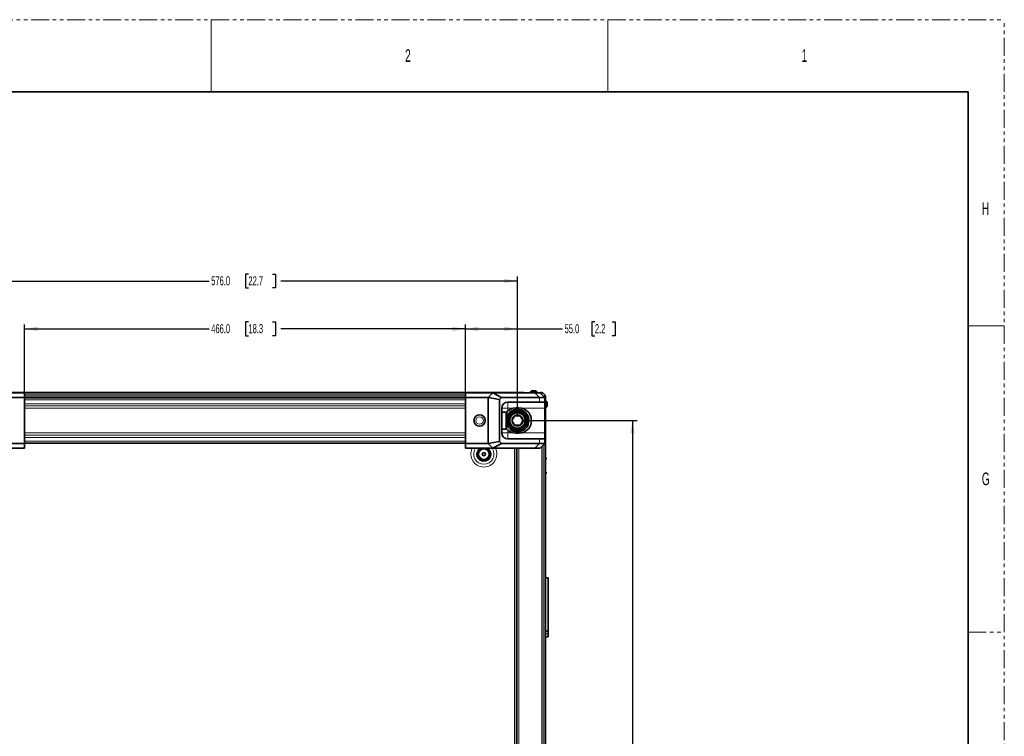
# Model space of a CAD drawing. Header units: millimetres. Extents: x 0 to 1118, y 0 to 864.
# Tile 85 of 85: x 771 to 1118, y 611 to 864. Entities that reach past the tile are written whole.
import ezdxf

# ---------------------------------------------------------------- set-up
doc = ezdxf.new("R2010")
doc.units = ezdxf.units.MM
doc.linetypes.add('PHANTOM', pattern=[12.7, 6.35, -1.27, 1.27, -1.27, 1.27, -1.27])
doc.layers.add('ALPHAREV', color=7, linetype='Continuous', lineweight=25)
doc.styles.add('SLDTEXTSTYLE0', font='TXT', dxfattribs={"width": 0.605})
doc.styles.add('SLDTEXTSTYLE1', font='TXT', dxfattribs={"width": 0.6})
doc.dimstyles.new('SLDDIMSTYLE0', dxfattribs={"dimtxt": 3.175, "dimasz": 4.572, "dimexe": 0, "dimexo": 0.0625, "dimgap": 0.79375, "dimtad": 0, "dimtih": 1, "dimtoh": 1, "dimdec": 1, "dimlfac": 3, "dimrnd": 1e-09, "dimzin": 4, "dimdsep": 46, "dimtxsty": 'SLDTEXTSTYLE0', "dimsah": 1, "dimcen": 0.09, "dimadec": 0, "dimazin": 1, "dimtfac": 1, "dimtofl": 0, "dimtmove": 0, "dimatfit": 3, "dimfxl": 1, "dimfrac": 2, "dimtolj": 1, "dimtzin": 12, "dimarcsym": 0})

# ---------------------------------------------------------------- blocks, each defined once
blk = doc.blocks.new('_D_1')
at = {"layer": 'ALPHAREV'}
for p, q in [((851.3, 757.03), (850.21, 757.03)), ((850.21, 757.03), (850.21, 752.15)), ((859.79, 757.03), (860.88, 757.03)), ((860.88, 757.03), (860.88, 752.15)), ((772.42, 732.01), (772.42, 756.19)), ((772.42, 754.59), (837.47, 754.59)), ((927.75, 754.59), (862.69, 754.59)), ((927.75, 732.01), (927.75, 756.19)), ((850.21, 752.15), (851.3, 752.15)), ((860.88, 752.15), (859.79, 752.15))]:
    blk.add_line(p, q, dxfattribs=at)
for points in [[(772.42, 754.59), (776.99, 753.83), (776.99, 755.35)], [(927.75, 754.59), (923.18, 755.35), (923.18, 753.83)]]:
    blk.add_solid(points, dxfattribs=at)
at = {"layer": 'ALPHAREV', "char_height": 3.175, "attachment_point": 1, "style": 'SLDTEXTSTYLE0'}
for s, insert in [('466.0', (838.2, 756.25)), ('18.3', (851.3, 756.25))]:
    blk.add_mtext(s, dxfattribs=dict(at, insert=insert))
blk = doc.blocks.new('_D_2')
at = {"layer": 'ALPHAREV'}
for p, q in [((851.3, 773.91), (850.21, 773.91)), ((850.21, 773.91), (850.21, 769.04)), ((859.79, 773.91), (860.88, 773.91)), ((860.88, 773.91), (860.88, 769.04)), ((754.08, 723.88), (754.08, 773.07)), ((754.08, 771.47), (837.47, 771.47)), ((946.08, 771.47), (862.69, 771.47)), ((946.08, 723.88), (946.08, 773.07)), ((850.21, 769.04), (851.3, 769.04)), ((860.88, 769.04), (859.79, 769.04))]:
    blk.add_line(p, q, dxfattribs=at)
for points in [[(754.08, 771.47), (758.66, 770.71), (758.66, 772.24)], [(946.08, 771.47), (941.51, 772.24), (941.51, 770.71)]]:
    blk.add_solid(points, dxfattribs=at)
at = {"layer": 'ALPHAREV', "char_height": 3.175, "attachment_point": 1, "style": 'SLDTEXTSTYLE0'}
for s, insert in [('576.0', (838.2, 773.13)), ('22.7', (851.3, 773.13))]:
    blk.add_mtext(s, dxfattribs=dict(at, insert=insert))
blk = doc.blocks.new('_D_3')
at = {"layer": 'ALPHAREV'}
for p, q in [((973.37, 757.03), (972.28, 757.03)), ((972.28, 757.03), (972.28, 752.15)), ((979.44, 757.03), (980.53, 757.03)), ((980.53, 757.03), (980.53, 752.15)), ((927.75, 732.01), (927.75, 756.19)), ((927.75, 754.59), (946.08, 754.59)), ((946.08, 723.88), (946.08, 756.19)), ((946.08, 754.59), (961.98, 754.59)), ((972.28, 752.15), (973.37, 752.15)), ((980.53, 752.15), (979.44, 752.15))]:
    blk.add_line(p, q, dxfattribs=at)
for points in [[(927.75, 754.59), (932.32, 753.83), (932.32, 755.35)], [(946.08, 754.59), (941.51, 755.35), (941.51, 753.83)]]:
    blk.add_solid(points, dxfattribs=at)
at = {"layer": 'ALPHAREV', "char_height": 3.175, "attachment_point": 1, "style": 'SLDTEXTSTYLE0'}
for s, insert in [('55.0', (962.7, 756.25)), ('2.2', (973.37, 756.25))]:
    blk.add_mtext(s, dxfattribs=dict(at, insert=insert))
blk = doc.blocks.new('_D_4')
at = {"layer": 'ALPHAREV'}
for p, q in [((947.68, 722.28), (988.22, 722.28)), ((986.62, 722.28), (986.62, 596.44)), ((987.83, 595.72), (986.74, 595.72)), ((986.74, 595.72), (986.74, 590.84)), ((996.32, 595.72), (997.41, 595.72)), ((997.41, 595.72), (997.41, 590.84)), ((986.62, 464.28), (986.62, 590.12)), ((986.74, 590.84), (987.83, 590.84)), ((997.41, 590.84), (996.32, 590.84)), ((947.68, 464.28), (988.22, 464.28))]:
    blk.add_line(p, q, dxfattribs=at)
for points in [[(986.62, 722.28), (985.86, 717.71), (987.38, 717.71)], [(986.62, 464.28), (987.38, 468.85), (985.86, 468.85)]]:
    blk.add_solid(points, dxfattribs=at)
at = {"layer": 'ALPHAREV', "char_height": 3.175, "attachment_point": 1, "style": 'SLDTEXTSTYLE0'}
for s, insert in [('774.0', (974.74, 594.94)), ('30.5', (987.83, 594.94))]:
    blk.add_mtext(s, dxfattribs=dict(at, insert=insert))

msp = doc.modelspace()

# ---------------------------------------------------------------- linework, layer by layer
at = {"color": 7, "linetype": 'PHANTOM', "lineweight": 18}
for p, q in [((0, 863.6), (1117.6, 863.6)), ((1117.6, 0), (1117.6, 863.6)), ((1104.9, 647.7), (1117.6, 647.7))]:
    msp.add_line(p, q, dxfattribs=at)
at = {"color": 7, "linetype": 'Continuous', "lineweight": 18}
for p, q in [((838.2, 863.6), (838.2, 838.2)), ((977.9, 863.6), (977.9, 838.2)), ((1104.9, 755.65), (1117.6, 755.65)), ((953.817, 730.413), (952.151, 732.08)), ((772.417, 731.918), (927.75, 731.918)), ((772.417, 731.308), (927.75, 731.308)), ((772.417, 730.837), (927.75, 730.837)), ((927.75, 730.159), (772.417, 730.159)), ((772.417, 729.567), (927.75, 729.567)), ((942.7, 728.746), (942.7, 726.63)), ((953.798, 728.746), (953.798, 730.413)), ((927.75, 728.204), (772.417, 728.204)), ((772.417, 727.435), (927.75, 727.435)), ((927.75, 726.589), (772.417, 726.589)), ((940.584, 726.63), (942.7, 726.63)), ((942.7, 726.63), (942.7, 725.648)), ((944.62, 726.63), (942.7, 726.63)), ((955.75, 726.63), (947.548, 726.63)), ((942.7, 717.93), (942.7, 718.911)), ((772.417, 717.97), (927.75, 717.97)), ((927.75, 717.124), (772.417, 717.124)), ((772.417, 716.355), (927.75, 716.355)), ((927.75, 714.992), (772.417, 714.992)), ((940.584, 717.93), (942.7, 717.93)), ((942.7, 715.813), (942.7, 717.93)), ((944.62, 717.93), (942.7, 717.93)), ((955.75, 717.93), (947.548, 717.93)), ((953.798, 715.813), (953.798, 714.146)), ((772.417, 714.4), (927.75, 714.4)), ((945, 712.48), (945, 474.08)), ((945.75, 712.48), (945.75, 474.08)), ((946.584, 712.48), (946.584, 474.08)), ((953.817, 714.146), (952.151, 712.48)), ((954.641, 713.037), (954.641, 473.522)), ((955.112, 713.508), (955.112, 473.051)), ((955.722, 714.118), (955.722, 472.442)), ((956.06, 708.942), (955.917, 708.946)), ((955.917, 708.75), (956.06, 708.755)), ((956.06, 708.942), (956.06, 708.755)), ((956.062, 703.904), (955.917, 703.909)), ((955.917, 703.713), (956.062, 703.717)), ((956.062, 703.904), (956.062, 703.717)), ((955.917, 647.043), (956.884, 647.043))]:
    msp.add_line(p, q, dxfattribs=at)
at = {"color": 7, "linetype": 'Continuous', "lineweight": 35}
for p, q in [((12.7, 838.2), (1104.9, 838.2)), ((1104.9, 838.2), (1104.9, 25.4)), ((760.467, 732.113), (939.7, 732.113)), ((772.417, 732.08), (762.774, 732.08)), ((772.417, 730.413), (772.417, 732.08)), ((927.75, 730.413), (927.75, 732.08)), ((927.75, 732.08), (937.393, 732.08)), ((935.727, 730.413), (937.393, 732.08)), ((940.441, 730.413), (937.393, 732.08)), ((937.393, 732.08), (952.151, 732.08)), ((939.7, 732.113), (939.7, 732.08)), ((939.766, 732.113), (948.25, 732.113)), ((948.25, 732.113), (948.45, 732.113)), ((950.53, 732.2), (950.53, 732.113)), ((951.558, 732.2), (950.53, 732.2)), ((951.655, 732.74), (951.077, 732.74)), ((953.03, 732.2), (951.558, 732.2)), ((952.484, 732.74), (951.655, 732.74)), ((952.151, 732.08), (954.084, 732.08)), ((953.03, 732.113), (953.03, 732.2)), ((954.084, 732.08), (955.75, 730.413)), ((764.441, 730.413), (772.417, 730.413)), ((772.417, 714.146), (772.417, 730.413)), ((772.417, 730.28), (927.75, 730.28)), ((935.727, 730.413), (927.75, 730.413)), ((927.75, 730.413), (927.75, 714.146)), ((939.75, 729.723), (935.727, 730.413)), ((935.727, 730.413), (935.727, 714.146)), ((939.75, 729.723), (940.441, 730.413)), ((939.75, 714.837), (939.75, 729.723)), ((940.441, 730.413), (953.798, 730.413)), ((953.798, 728.746), (942.7, 728.746)), ((955.75, 728.746), (953.798, 728.746)), ((955.112, 731.918), (955.722, 731.308)), ((955.75, 730.413), (955.75, 728.746)), ((955.75, 730.413), (955.75, 730.413)), ((955.75, 728.746), (955.75, 726.63)), ((956.004, 729.226), (955.917, 729.226)), ((956.004, 727.856), (956.004, 729.226)), ((956.544, 727.908), (956.544, 728.68)), ((940.584, 726.63), (940.584, 717.93)), ((942.084, 725.28), (940.584, 725.28)), ((942.25, 725.113), (942.084, 725.28)), ((942.084, 719.28), (942.084, 725.28)), ((942.7, 725.648), (942.203, 725.097)), ((942.25, 725.113), (942.25, 719.446)), ((945.634, 726.746), (944.62, 726.63)), ((946.534, 726.746), (945.634, 726.746)), ((947.548, 726.63), (946.534, 726.746)), ((955.75, 726.63), (955.75, 717.93)), ((955.917, 726.726), (956.004, 726.726)), ((956.004, 726.726), (956.004, 727.856)), ((956.544, 727.273), (956.544, 727.908)), ((949.295, 723.672), (948.834, 723.478)), ((948.86, 723.416), (949.321, 723.611)), ((955.917, 724.646), (955.917, 724.446)), ((955.917, 724.446), (955.917, 715.962)), ((940.584, 719.28), (942.084, 719.28)), ((942.084, 719.28), (942.25, 719.446)), ((939.75, 714.837), (935.727, 714.146)), ((939.75, 714.837), (940.441, 714.146)), ((953.798, 715.813), (942.7, 715.813)), ((945.634, 717.813), (944.62, 717.93)), ((946.534, 717.813), (945.634, 717.813)), ((947.548, 717.93), (946.534, 717.813)), ((955.75, 715.813), (953.798, 715.813)), ((955.75, 715.813), (955.75, 717.93)), ((955.917, 715.896), (955.75, 715.896)), ((955.75, 714.146), (955.75, 715.813)), ((955.917, 715.896), (955.917, 470.663)), ((772.417, 712.48), (762.774, 712.48)), ((764.441, 714.146), (772.417, 714.146)), ((927.75, 714.28), (772.417, 714.28)), ((772.417, 714.146), (772.417, 712.48)), ((935.727, 714.146), (927.75, 714.146)), ((927.75, 714.146), (927.75, 712.48)), ((927.75, 712.48), (937.393, 712.48)), ((935.727, 714.146), (937.393, 712.48)), ((940.441, 714.146), (937.393, 712.48)), ((937.393, 712.48), (952.151, 712.48)), ((940.441, 714.146), (953.798, 714.146)), ((945.734, 712.48), (945.734, 474.08)), ((945.917, 712.48), (945.917, 474.08)), ((952.151, 712.48), (954.084, 712.48)), ((954.084, 712.48), (955.75, 714.146)), ((955.75, 714.146), (955.75, 714.146)), ((933.665, 710.334), (933.86, 710.897)), ((934.055, 709.883), (933.665, 710.334)), ((933.86, 710.897), (934.446, 711.01)), ((934.641, 709.995), (934.055, 709.883)), ((934.446, 711.01), (934.836, 710.559)), ((934.836, 710.559), (934.641, 709.995)), ((956.211, 708.939), (956.211, 708.758)), ((956.213, 703.901), (956.213, 703.721)), ((956.884, 666.81), (955.917, 666.81)), ((956.884, 666.81), (956.884, 648.03)), ((955.917, 648.03), (956.884, 648.03)), ((955.917, 646.043), (956.884, 646.043)), ((956.884, 648.03), (956.884, 647.043)), ((956.884, 647.043), (956.884, 646.043))]:
    msp.add_line(p, q, dxfattribs=at)
at = {"color": 7, "linetype": 'Continuous', "lineweight": 18, "flags": 128}
msp.add_lwpolyline([(948.303, 732.08), (948.358, 732.1), (948.45, 732.113)], dxfattribs=at)
at = {"color": 7, "linetype": 'Continuous', "lineweight": 35, "flags": 128}
msp.add_lwpolyline([(948.709, 732.08), (948.787, 732.1), (948.917, 732.113)], dxfattribs=at)
at = {"color": 7, "linetype": 'Continuous', "lineweight": 35}
for centre, radius in [((946.084, 722.28), 3), ((932.75, 722.28), 2), ((946.084, 722.28), 2.7), ((934.25, 710.446), 2)]:
    msp.add_circle(centre, radius, dxfattribs=at)
at = {"color": 7, "linetype": 'Continuous', "lineweight": 18}
for centre, radius in [((932.75, 722.28), 1.98), ((932.75, 722.28), 1.323), ((934.25, 710.446), 1.757)]:
    msp.add_circle(centre, radius, dxfattribs=at)
at = {"color": 7, "linetype": 'Continuous', "lineweight": 35}
for centre, radius, start, end in [((951.78, 731.481), 1.442, 119.2162, 150.11785), ((951.78, 731.481), 1.442, 29.88215, 60.7838), ((954.641, 731.446), 0.667, 45, 66.60475), ((942.7, 726.63), 2.117, 90, 180), ((955.286, 727.976), 1.442, 29.2162, 60.11785), ((946.084, 722.28), 4, 229.33973, 163.40216), ((946.084, 722.28), 3.5, 23.45021, 22.35884), ((945.634, 722.28), 4.467, 103.12409, 131.04993), ((946.534, 722.28), 4.467, 283.12409, 76.87591), ((955.286, 727.976), 1.442, 299.88215, 330.7838), ((946.084, 722.28), 1.925, 120, 180), ((946.084, 722.28), 1.925, 180, 240), ((946.084, 722.28), 1.925, 60, 120), ((946.084, 722.28), 1.925, 0, 60), ((946.084, 722.28), 1.925, 300, 0), ((946.084, 722.28), 4, 196.59784, 229.33973), ((945.634, 722.28), 4.467, 228.95007, 256.87591), ((946.084, 722.28), 1.925, 240, 300), ((942.7, 717.93), 2.117, 180, 270), ((934.25, 710.446), 2.333, 119.37492, 280.86263), ((934.25, 710.446), 2.25, 115.35074, 280.86263), ((934.25, 710.446), 2.1, 104.47565, 280.86263), ((934.25, 710.446), 2.1, 280.86263, 75.52435), ((934.25, 710.446), 2.25, 280.86263, 64.64926), ((934.25, 710.446), 2.333, 280.86263, 60.62508), ((956.043, 703.901), 0.169, 0.0065, 88.12256)]:
    msp.add_arc(centre, radius, start, end, dxfattribs=at)
at = {"color": 7, "linetype": 'Continuous', "lineweight": 18}
for radius, start, end in [(4.555, 153.48958, 270), (3.569, 145.2731, 270), (2.583, 128.08498, 270), (4.555, 270, 26.51042), (3.569, 270, 34.7269), (2.583, 270, 51.91502)]:
    msp.add_arc((934.25, 710.446), radius, start, end, dxfattribs=at)
at = {"color": 7, "linetype": 'Continuous', "lineweight": 35}
for centre, major_axis, ratio, start_param, end_param in [((939.766, 731.446), (0, 0.667), 0.0174551, 0, 0.3175604), ((949.084, 737.08), (-6.159, 6.159), 0.4142136, 2.7488936, 2.7530531), ((955.25, 715.962), (0.667, 0), 0.0174551, 5.4977871, 6.2831853), ((949.084, 707.48), (6.159, 6.159), 0.4142136, 0.3885396, 0.3926991)]:
    msp.add_ellipse(centre, major_axis=major_axis, ratio=ratio, start_param=start_param, end_param=end_param, dxfattribs=at)
for points, knots in [([(954.196, 732.113), (954.269, 732.113), (954.48, 732.113), (954.614, 732.113), (954.634, 732.113), (954.641, 732.113)], [0, 0, 0, 0, 0.2506334, 0.7231949, 1, 1, 1, 1]), ([(955.75, 730.413), (955.731, 730.416), (955.692, 730.421), (955.397, 730.429), (954.932, 730.427), (954.387, 730.418), (953.973, 730.414), (953.817, 730.413)], [0, 0, 0, 0, 0.2138865, 0.4339709, 0.6478581, 0.8679536, 1, 1, 1, 1]), ([(955.917, 730.837), (955.917, 730.823), (955.917, 730.796), (955.917, 730.572), (955.917, 730.183), (955.917, 729.63), (955.917, 728.944), (955.917, 728.139), (955.917, 727.201), (955.917, 726.18), (955.917, 725.248), (955.917, 724.666), (955.917, 724.446)], [0, 0, 0, 0, 0.09291466, 0.18581515, 0.29447761, 0.40316207, 0.50020129, 0.60862537, 0.71704406, 0.82556878, 0.93408084, 1, 1, 1, 1]), ([(945.122, 723.946), (945.056, 723.832), (944.922, 723.6), (944.673, 723.169), (944.406, 722.707), (944.235, 722.411), (944.159, 722.28)], [0, 0, 0, 0, 0.21645753, 0.44031588, 0.75190421, 1, 1, 1, 1]), ([(944.159, 722.28), (944.225, 722.165), (944.359, 721.933), (944.608, 721.502), (944.875, 721.04), (945.046, 720.744), (945.122, 720.613)], [0, 0, 0, 0, 0.2164575, 0.4403159, 0.7519042, 1, 1, 1, 1]), ([(947.046, 723.946), (946.952, 723.946), (946.653, 723.946), (946.105, 723.946), (945.538, 723.946), (945.231, 723.946), (945.122, 723.946)], [0, 0, 0, 0, 0.1560255, 0.4937074, 0.8190578, 1, 1, 1, 1]), ([(948.008, 722.28), (947.942, 722.394), (947.808, 722.626), (947.559, 723.057), (947.293, 723.519), (947.122, 723.815), (947.046, 723.946)], [0, 0, 0, 0, 0.2164575, 0.4403159, 0.7519042, 1, 1, 1, 1]), ([(947.046, 720.613), (947.112, 720.727), (947.246, 720.959), (947.495, 721.39), (947.762, 721.853), (947.933, 722.148), (948.008, 722.28)], [0, 0, 0, 0, 0.2164575, 0.4403159, 0.7519042, 1, 1, 1, 1]), ([(942.194, 719.441), (942.216, 719.41), (942.36, 719.216), (942.545, 719.051), (942.7, 718.911)], [0, 0, 0, 0, 0.1576444, 1, 1, 1, 1]), ([(945.122, 720.613), (945.231, 720.613), (945.538, 720.613), (946.105, 720.613), (946.653, 720.613), (946.952, 720.613), (947.046, 720.613)], [0, 0, 0, 0, 0.1809422, 0.5062926, 0.8439745, 1, 1, 1, 1]), ([(955.75, 714.146), (955.731, 714.144), (955.692, 714.138), (955.397, 714.13), (954.932, 714.132), (954.387, 714.141), (953.973, 714.145), (953.817, 714.146)], [0, 0, 0, 0, 0.2138865, 0.4339709, 0.6478581, 0.8679536, 1, 1, 1, 1])]:
    msp.add_open_spline(points, degree=3, knots=knots, dxfattribs=at)
for points in [[(955.112, 731.918), (955.08, 731.947), (955.014, 732.005), (954.897, 732.066), (954.772, 732.106), (954.684, 732.11), (954.641, 732.113)], [(955.722, 731.308), (955.751, 731.276), (955.809, 731.21), (955.87, 731.093), (955.91, 730.968), (955.915, 730.88), (955.917, 730.837)], [(956.047, 709.108), (956.068, 709.105), (956.112, 709.098), (956.166, 709.059), (956.203, 709.004), (956.208, 708.96), (956.211, 708.939)], [(956.047, 708.589), (956.068, 708.592), (956.112, 708.599), (956.166, 708.638), (956.203, 708.693), (956.208, 708.737), (956.211, 708.758)], [(956.049, 703.551), (956.071, 703.555), (956.114, 703.561), (956.168, 703.6), (956.205, 703.655), (956.21, 703.699), (956.213, 703.721)]]:
    msp.add_open_spline(points, degree=3, dxfattribs=at)
at = {"color": 7, "linetype": 'Continuous', "lineweight": 18}
for points, knots in [([(955.112, 731.918), (955.105, 731.918), (955.087, 731.918), (954.887, 731.912), (954.599, 731.904), (954.328, 731.901), (954.263, 731.9)], [0, 0, 0, 0, 0.2013745, 0.5408849, 0.8906155, 1, 1, 1, 1]), ([(955.704, 730.459), (955.705, 730.501), (955.707, 730.754), (955.715, 731.019), (955.721, 731.267), (955.722, 731.294), (955.722, 731.308)], [0, 0, 0, 0, 0.0691667, 0.4158554, 0.7048465, 1, 1, 1, 1]), ([(955.945, 709.111), (955.959, 709.108), (955.982, 709.104), (956.009, 709.083), (956.028, 709.061), (956.042, 709.034), (956.056, 708.995), (956.058, 708.963), (956.06, 708.942)], [0, 0, 0, 0, 0.2391489, 0.3677548, 0.4991251, 0.6306227, 0.7595953, 1, 1, 1, 1]), ([(955.945, 708.586), (955.959, 708.588), (955.982, 708.592), (956.009, 708.614), (956.028, 708.636), (956.042, 708.663), (956.056, 708.702), (956.058, 708.734), (956.06, 708.755)], [0, 0, 0, 0, 0.239137, 0.3677393, 0.4991084, 0.6306072, 0.7595834, 1, 1, 1, 1]), ([(956.211, 708.939), (956.204, 708.939), (956.19, 708.939), (956.103, 708.941), (956.06, 708.942)], [0, 0, 0, 0, 0.4926482, 1, 1, 1, 1]), ([(956.06, 708.755), (956.103, 708.756), (956.19, 708.758), (956.204, 708.758), (956.211, 708.758)], [0, 0, 0, 0, 0.5073871, 1, 1, 1, 1]), ([(955.947, 704.073), (955.962, 704.071), (955.985, 704.067), (956.012, 704.045), (956.03, 704.024), (956.045, 703.997), (956.059, 703.958), (956.061, 703.925), (956.062, 703.904)], [0, 0, 0, 0, 0.2391485, 0.3677541, 0.4991241, 0.6306216, 0.7595944, 1, 1, 1, 1]), ([(955.947, 703.548), (955.962, 703.551), (955.985, 703.555), (956.012, 703.576), (956.03, 703.598), (956.045, 703.625), (956.059, 703.664), (956.061, 703.696), (956.062, 703.717)], [0, 0, 0, 0, 0.2391485, 0.3677541, 0.4991241, 0.6306216, 0.7595944, 1, 1, 1, 1]), ([(956.213, 703.901), (956.206, 703.901), (956.192, 703.901), (956.106, 703.903), (956.062, 703.904)], [0, 0, 0, 0, 0.492663, 1, 1, 1, 1]), ([(956.062, 703.717), (956.106, 703.718), (956.192, 703.72), (956.206, 703.72), (956.213, 703.721)], [0, 0, 0, 0, 0.5073717, 1, 1, 1, 1])]:
    msp.add_open_spline(points, degree=3, knots=knots, dxfattribs=at)
msp.add_open_spline([(955.722, 724.446), (955.751, 724.446), (955.809, 724.446), (955.87, 724.446), (955.91, 724.446), (955.915, 724.446), (955.917, 724.446)], degree=3, dxfattribs=at)

# ---------------------------------------------------------------- texts
at = {"color": 7, "linetype": 'Continuous', "lineweight": 0, "char_height": 4.445, "attachment_point": 1, "style": 'SLDTEXTSTYLE1'}
for s, insert in [('2', (906.494, 853.173)), ('1', (1046.194, 853.173)), ('H', (1109.694, 799.198)), ('G', (1109.694, 703.948))]:
    msp.add_mtext(s, dxfattribs=dict(at, insert=insert))

# ---------------------------------------------------------------- dimensions: what is measured, and where the dimension line sits
at = {"layer": 'ALPHAREV'}
for base, p1, p2, picture, middle in [((946.084, 771.473), (754.084, 722.28), (946.084, 722.28), '_D_2', (850.084, 771.473)), ((927.75, 754.589), (772.417, 730.413), (927.75, 730.413), '_D_1', (850.084, 754.589)), ((927.75, 754.589), (946.084, 722.28), (927.75, 730.413), '_D_3', (972.161, 754.589))]:
    dim = msp.add_linear_dim(base=base, p1=p1, p2=p2, dimstyle='SLDDIMSTYLE0', dxfattribs=at)
    dim.commit()
    dim.dimension.update_dxf_attribs({"geometry": picture, "text_midpoint": middle, "dimtype": 160})
dim = msp.add_linear_dim(base=(986.622, 464.28), p1=(946.084, 722.28), p2=(946.084, 464.28), angle=90, dimstyle='SLDDIMSTYLE0', dxfattribs=at)
dim.commit()
dim.dimension.update_dxf_attribs({"geometry": '_D_4', "text_midpoint": (986.622, 593.28), "dimtype": 160})

doc.saveas('drawing.dxf')
